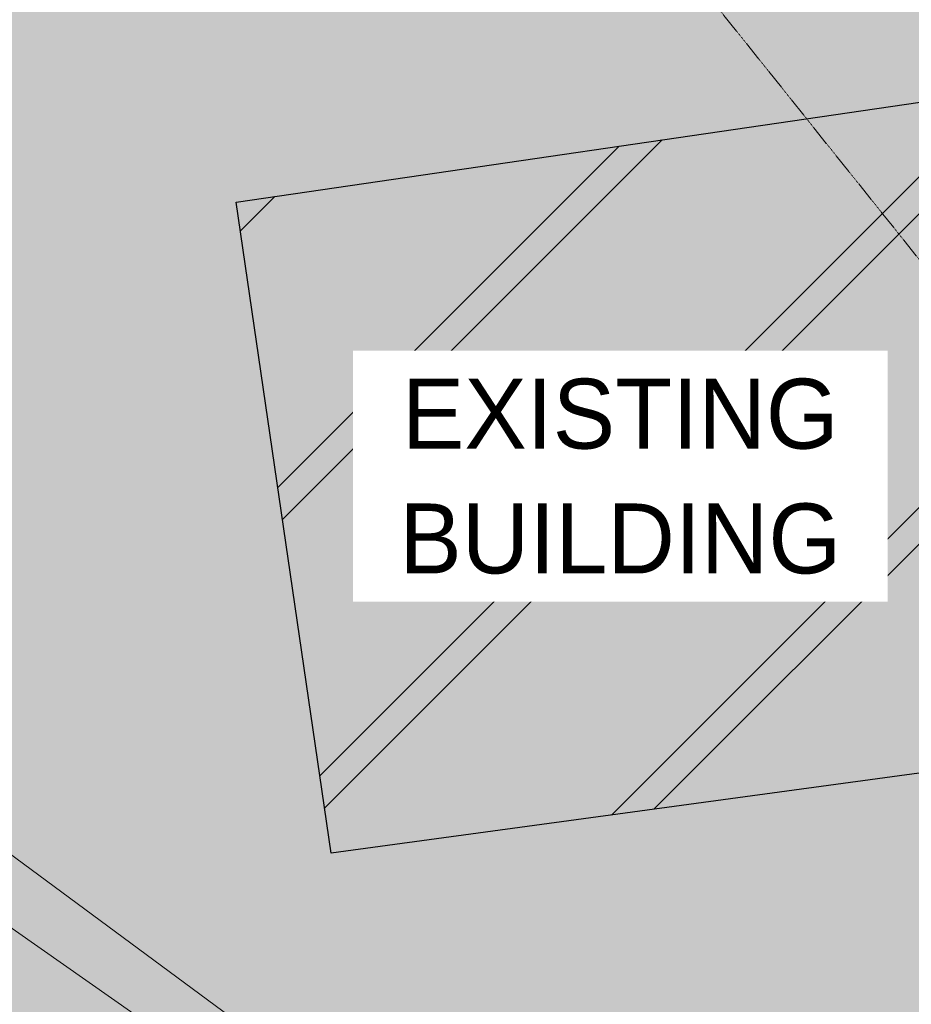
# Model space of a CAD drawing. Header units: millimetres. Extents: x -738537 to 1850049, y -250217 to 604013.
# Tile 170 of 220: x -83186 to -78726, y 81164 to 86092. Entities that reach past the tile are written whole.
import ezdxf

# ---------------------------------------------------------------- set-up
doc = ezdxf.new("R2010")
doc.units = ezdxf.units.MM
doc.header["$MEASUREMENT"] = 0
doc.set_wipeout_variables(frame=1)
for name, pattern in [('DOT', [0.25, 0, -0.25]), ('small dashed', [180, 100, -80]), ('Wipeout_Contour', [1000, 0, -1000])]:
    doc.linetypes.add(name, pattern=pattern)
for name, color, linetype, lineweight in [('0_Pen_No__128', 9, 'Continuous', 0), ('A_SITE 3D_Pen_No__128', 9, 'Continuous', 0), ('A_SITE 3D_Pen_No__4', 7, 'Continuous', 5), ('A_SURVEY_Pen_No__2', 1, 'Continuous', 25), ('A_SURVEY_Pen_No__6', 7, 'Continuous', 5), ('BUILDING_Pen_No__2', 1, 'Continuous', 25)]:
    doc.layers.add(name, color=color, linetype=linetype, lineweight=lineweight)
for name, color, linetype, lineweight, true_color in [('A_SURVEY_Pen_No__171', 7, 'Continuous', 0, 0xdadada), ('TELKOM LINE_Pen_No__30', 7, 'Continuous', 13, 0x21e600), ('TELKOM LINE_Pen_No__7', 7, 'Continuous', 5, 0x9f07ff)]:
    doc.layers.add(name, color=color, linetype=linetype, lineweight=lineweight, true_color=true_color)
doc.styles.add('GENERATED_STYLE_1', font='GOTHIC.TTF')

msp = doc.modelspace()

# ---------------------------------------------------------------- hatches: boundary and pattern name
at = {"layer": 'A_SURVEY_Pen_No__171', "linetype": 'Continuous', "lineweight": 0, "true_color": 0xdadada}
h = msp.add_hatch(dxfattribs=at)
h.set_pattern_fill('GRASS', color=254, style=0, pattern_type=2)
h.set_pattern_definition([(90, (0, 0), (-900, 0), [129.9038, -389.7114]), (90, (450, 259.8), (-900, 0), [129.9038, -389.7114]), (30, (0, 0), (-450, 779.423), [129.9038, -389.7114]), (30, (0, 519.6), (-450, 779.423), [129.9038, -389.7114]), (150, (0, 0), (450, 779.423), [129.9038, -389.7114]), (150, (0, 519.6), (450, 779.423), [129.9038, -389.7114])])
h.paths.add_polyline_path([(-113746.4, 89336.2), (-113721, 89637.2), (-107136.6, 91911.2), (-86105.8, 96570.5), (-80902.9, 97400.7), (-79768.3, 89278.7), (-69316.2, 87490.5), (-68608.5, 85290), (-68114.4, 85446), (-68067.7, 85290.9), (-68029.1, 84441.7), (-68335.9, 82451), (-68681.2, 80958.8), (-69095.9, 79803.2), (-70204.6, 78698.1), (-75732.7, 78526.5), (-80513.2, 80041.5), (-80949.5, 80226.9), (-84735.5, 83025.2), (-85281.8, 83645.1), (-85618.3, 84456.7), (-85618.3, 85412.2), (-84330.3, 86367.7), (-84330.3, 92329), (-97876.4, 92317.2), (-98743.1, 87655), (-99223.8, 87708.9), (-99223.8, 92257.2), (-106128.8, 90727.4), (-106250.4, 88496.2)])
at = {"layer": 'A_SURVEY_Pen_No__2', "linetype": 'Continuous', "lineweight": 25}
h = msp.add_hatch(dxfattribs=at)
h.set_pattern_fill('HATCH__DOUBLE_LRG', color=1, style=0, pattern_type=2)
h.set_pattern_definition([(45, (0, 0), (-827.315, 827.315), []), (45, (-91.9, 91.9), (-827.315, 827.315), [])])
h.paths.add_polyline_path([(-82104.2, 85179), (-81627.3, 81921), (-78069.2, 82405), (-78458.8, 85712.1)])

# ---------------------------------------------------------------- linework, layer by layer
at = {"layer": 'BUILDING_Pen_No__2', "color": 1, "linetype": 'Continuous', "lineweight": 25}
for p, q in [((-82104.2, 85179), (-78458.8, 85712.1)), ((-81627.3, 81921), (-82104.2, 85179)), ((-78069.2, 82405), (-81627.3, 81921))]:
    msp.add_line(p, q, dxfattribs=at)
at = {"layer": 'TELKOM LINE_Pen_No__30', "color": 82, "linetype": 'small dashed', "lineweight": 13, "true_color": 0x21e600}
msp.add_line((-76901.9, 82662.1), (-83115.7, 90429.8), dxfattribs=at)
at = {"layer": 'TELKOM LINE_Pen_No__7', "color": 190, "linetype": 'DOT', "lineweight": 5, "true_color": 0x9f07ff}
msp.add_line((-76901.9, 82662.1), (-83115.7, 90429.8), dxfattribs=at)

# ---------------------------------------------------------------- next in the draw order: wipeouts: each hides what was drawn before it
at = {"color": 7, "linetype": 'Wipeout_Contour', "lineweight": 5, "ltscale": 463966.484625}
msp.add_wipeout([(-81519.1, 84436.2), (-78844.3, 84436.2), (-78844.3, 83180.4), (-81519.1, 83180.4)], dxfattribs=at).dxf.layer = 'A_SURVEY_Pen_No__6'

# ---------------------------------------------------------------- next in the draw order: hatches: boundary and pattern name
at = {"layer": '0_Pen_No__128', "linetype": 'Continuous', "lineweight": 0}
h = msp.add_hatch(dxfattribs=at)
h.set_pattern_fill('PATTERN__PAVING', color=9, style=0, pattern_type=2)
h.set_pattern_definition([(0, (20053.95, 1033.6), (0, 400), [300, -100]), (0, (20353.95, 1133.6), (0, 400), [300, -100]), (0, (20253.95, 1233.6), (0, 400), [300, -100]), (0, (20153.95, 1333.6), (0, 400), [300, -100]), (90, (20253.95, 1033.6), (-400, 0), [300, -100]), (90, (20153.95, 1133.6), (-400, 0), [300, -100]), (90, (20053.95, 1233.6), (-400, 0), [300, -100]), (90, (20353.95, 1333.6), (-400, 0), [300, -100])])
h.paths.add_polyline_path([(-96099.3, 84189.8), (-96119.8, 84011), (-92359.9, 82978.5), (-91888.6, 81272.2), (-88610.3, 78611.4), (-84196.5, 74302.6), (-77506.5, 72518.4, -0.49342), (-77845.8, 68374.4), (-81676.1, 65090.7), (-81731.7, 64700.4), (-77677.9, 68281.3, 0.469484), (-77323.3, 72654), (-83985.4, 74467.2), (-88495.8, 78785.4), (-91702.8, 81394), (-92211.2, 83105.1)])
at = {"layer": 'A_SITE 3D_Pen_No__128', "linetype": 'Continuous', "lineweight": 0}
h = msp.add_hatch(dxfattribs=at)
h.set_pattern_fill('PATTERN__PAVING', color=9, style=0, pattern_type=2)
h.set_pattern_definition([(0, (20053.95, 1033.6), (0, 400), [300, -100]), (0, (20353.95, 1133.6), (0, 400), [300, -100]), (0, (20253.95, 1233.6), (0, 400), [300, -100]), (0, (20153.95, 1333.6), (0, 400), [300, -100]), (90, (20253.95, 1033.6), (-400, 0), [300, -100]), (90, (20153.95, 1133.6), (-400, 0), [300, -100]), (90, (20053.95, 1233.6), (-400, 0), [300, -100]), (90, (20353.95, 1333.6), (-400, 0), [300, -100])])
h.paths.add_polyline_path([(-113774.8, 89196.8), (-98783.8, 87454.8), (-99198.5, 85205.6), (-96185.9, 83435.6), (-95783.9, 86779.8), (-92399.2, 86367.7), (-92399.2, 91976.2), (-85899.2, 91976.2), (-85899.2, 84290.4, 0.116634), (-85562.7, 83478.7), (-84856.4, 82687.8), (-81078.9, 80039.2), (-80162.4, 79600.8), (-75775.8, 78209.1), (-70191.6, 78471.5, 0.103683), (-68959.3, 79690.8), (-68528.6, 80917.5), (-68168.9, 82333.4), (-67867.6, 84420.9), (-67919, 85319.5), (-68602.9, 87625.8), (-68756.6, 87577.3), (-68067.7, 85290.9), (-68029.1, 84441.7), (-68335.9, 82451), (-68681.2, 80958.8), (-69095.9, 79803.2, -0.100494), (-70228, 78696.8), (-75693.1, 78514.3), (-80076.9, 79856.2), (-80949.5, 80226.9), (-84735.5, 83025.2), (-85281.8, 83645.1, -0.117949), (-85618.3, 84456.7), (-85618.3, 85412.2), (-84330.3, 86367.7), (-84330.3, 92329), (-85618.3, 92329), (-85618.3, 92317.2), (-97876.4, 92317.2), (-98743.1, 87655), (-113758.4, 89337.5)])
h = msp.add_hatch(dxfattribs=at)
h.set_pattern_fill('HATCH__STONE', color=9, style=0, pattern_type=2)
h.set_pattern_definition([(45, (20053.95, 1383.6), (-111.36932, 111.36932), [0, -105, 0, -157.5]), (110, (20403.95, 1383.6), (148.00159, 53.86817), [0, -77, 0, -133])])
h.paths.add_polyline_path([(-92399.2, 91976.2), (-92399.2, 86367.7), (-92211.2, 83105.1), (-91702.8, 81394), (-88495.8, 78785.4), (-83985.4, 74467.2), (-77386.9, 72674, -0.490366), (-77693.6, 68304.7), (-77677.9, 68281.3), (-81731.7, 64700.4), (-82669.2, 58112.6), (-81098.6, 49918.9), (-81932.9, 43841.4), (-72744.5, 41287), (-70898.9, 49057.7), (-70640.2, 50105.4), (-75881.1, 51427.5), (-78565.6, 57816.5), (-78083, 63212.9), (-74828.2, 66023.3), (-69857.4, 69302.6), (-67249.5, 71515.2), (-33839.8, 64542.7), (-26294, 62204.9, -0.370593), (-18479.5, 48222.7), (-20516, 36464.5), (-31678.4, -32829.8), (-23762.3, -34072.4), (-16488.5, 13069), (-16126.8, 13654.8, -0.61217), (18400.2, 24926.8), (44928.1, 1928.6), (59754.9, -1655.8), (66431.1, 12848.8, 0.052619), (34694.7, 41438.7), (14525.1, 53987.1), (2236.2, 60095.2), (-12268.3, 65886.3), (-22426.9, 70473.5), (-21400.4, 73732.7), (-34191.2, 77049), (-35844.4, 73561.5), (-45410.9, 75648.1), (-47811, 76122.9), (-53877.2, 78982.5), (-57604.9, 84607.4), (-57910.5, 85281), (-57653.5, 85995), (-59638.6, 92151.6), (-69130.1, 89157.6), (-67919, 85319.5), (-67867.6, 84420.9), (-68163.7, 82369.7), (-68528.6, 80917.5), (-68959.3, 79690.8), (-70191.6, 78471.5), (-75775.8, 78209.1), (-80162.4, 79600.8), (-81078.9, 80039.2), (-84856.4, 82687.8), (-85562.7, 83478.7, -0.116634), (-85899.2, 84290.4), (-85899.2, 86184), (-85899.2, 91976.2)])
h = msp.add_hatch(dxfattribs=at)
h.set_pattern_fill('GRASS', color=9, style=0, pattern_type=2)
h.set_pattern_definition([(90, (20053.95, 1033.6), (-900, 0), [129.9038, -389.7114]), (90, (20503.95, 1293.4), (-900, 0), [129.9038, -389.7114]), (30, (20053.95, 1033.6), (-450, 779.423), [129.9038, -389.7114]), (30, (20053.95, 1553.2), (-450, 779.423), [129.9038, -389.7114]), (150, (20053.95, 1033.6), (450, 779.423), [129.9038, -389.7114]), (150, (20053.95, 1553.2), (450, 779.423), [129.9038, -389.7114])])
h.paths.add_polyline_path([(-92558.1, 76845.6), (-86835, 76330.4), (-81676.1, 65090.7), (-77829.4, 68388.4, 0.493454), (-77506.5, 72518.4), (-84295.1, 74560.3), (-88610.3, 78611.4), (-91888.6, 81272.2), (-92410.1, 83160.6), (-96099.3, 84189.8), (-96185.9, 83435.6), (-91939.4, 80980.4)])

# ---------------------------------------------------------------- next in the draw order: linework, layer by layer
at = {"layer": 'A_SITE 3D_Pen_No__4', "color": 7, "linetype": 'Continuous', "lineweight": 5}
for points in [[(-75693.1, 78514.3), (-80076.9, 79856.2), (-80949.5, 80226.9), (-84735.5, 83025.2), (-85281.8, 83645.1, -0.117949), (-85618.3, 84456.7), (-85618.3, 85412.2), (-84330.3, 86367.7), (-84330.3, 92329), (-85618.3, 92329), (-85618.3, 92317.2), (-97876.4, 92317.2), (-98743.1, 87655)], [(-99198.5, 85205.6), (-96185.9, 83435.6), (-95778.8, 86779.1), (-92399.2, 86367.7), (-92399.2, 91976.2), (-85899.2, 91976.2), (-85899.2, 84290.4, 0.116634), (-85562.7, 83478.7), (-84856.4, 82687.8), (-81078.9, 80039.2), (-80162.4, 79600.8), (-75775.8, 78209.1)]]:
    msp.add_lwpolyline(points, format="xyb", dxfattribs=at)

# ---------------------------------------------------------------- next in the draw order: texts
at = {"layer": 'A_SURVEY_Pen_No__6', "color": 7, "linetype": 'Continuous', "lineweight": 5, "insert": (-80181.7, 83805.7), "char_height": 350, "width": 2674.725, "attachment_point": 5, "line_spacing_factor": 1.070163, "style": 'GENERATED_STYLE_1'}
msp.add_mtext('\\A1;{\\pqc;\\fCentury Gothic|b0|i0|c0|p34;EXISTING BUILDING}', dxfattribs=at)

doc.saveas('drawing.dxf')
